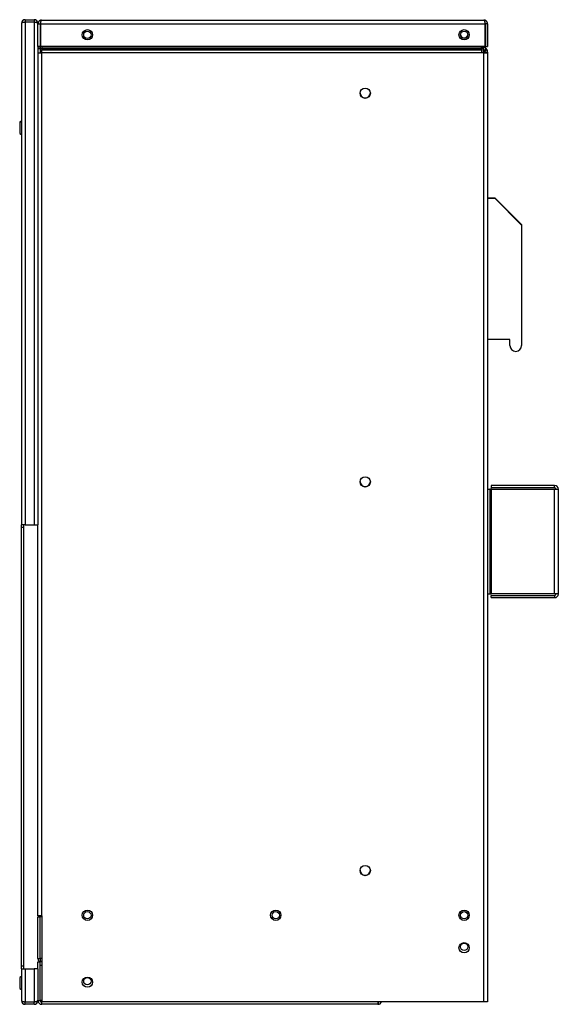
# Model space of a CAD drawing. Extents: x 2.1 to 64, y 0.8 to 42.
# Tile 2 of 7: x 16.7 to 28.2, y 1.9 to 22.8. Entities that reach past the tile are written whole.
import ezdxf

# ---------------------------------------------------------------- set-up
doc = ezdxf.new("R2010")
doc.units = 0
doc.layers.add('BODY', color=3, linetype='CONTINUOUS')

msp = doc.modelspace()

# ---------------------------------------------------------------- linework, layer by layer
at = {"layer": 'BODY', "linetype": 'CONTINUOUS'}
for p, q in [((16.866, 22.82), (16.866, 22.772)), ((16.866, 22.82), (17.058, 22.82)), ((17.058, 22.82), (17.058, 22.772)), ((17.216, 22.81), (26.608, 22.81)), ((16.787, 22.741), (16.787, 12.1)), ((16.866, 22.772), (17.058, 22.772)), ((16.866, 22.765), (16.866, 12.1)), ((17.058, 22.765), (16.866, 22.765)), ((17.058, 22.765), (17.058, 12.1)), ((17.137, 22.741), (17.134, 22.741)), ((17.137, 22.734), (17.137, 22.741)), ((17.137, 22.734), (17.137, 22.731)), ((17.137, 22.731), (17.185, 22.731)), ((17.137, 22.25), (17.137, 22.731)), ((17.185, 22.731), (17.185, 22.25)), ((17.192, 22.63), (17.185, 22.63)), ((17.192, 22.731), (17.192, 22.25)), ((17.192, 22.731), (26.631, 22.731)), ((26.631, 22.731), (26.631, 22.25)), ((26.637, 22.73), (26.631, 22.73)), ((26.637, 22.72), (26.631, 22.72)), ((26.637, 22.73), (26.637, 22.72)), ((26.637, 22.22), (26.637, 22.72)), ((26.637, 22.576), (26.637, 22.576)), ((26.637, 22.217), (26.637, 22.576)), ((26.687, 22.731), (26.639, 22.731)), ((26.639, 22.731), (26.639, 22.25)), ((26.687, 22.731), (26.687, 22.25)), ((17.137, 22.25), (17.137, 12.1)), ((17.185, 22.25), (17.137, 22.25)), ((17.137, 22.22), (17.185, 22.22)), ((17.137, 22.21), (17.185, 22.21)), ((17.185, 22.25), (17.185, 22.21)), ((17.185, 22.21), (17.185, 22.12)), ((26.631, 22.25), (17.192, 22.25)), ((17.217, 22.25), (17.217, 22.22)), ((17.217, 22.198), (17.217, 22.22)), ((17.217, 22.22), (26.557, 22.22)), ((17.217, 22.198), (17.217, 22.18)), ((17.217, 22.198), (26.557, 22.198)), ((17.217, 22.124), (17.217, 22.18)), ((17.217, 22.18), (26.557, 22.18)), ((26.557, 22.22), (26.557, 22.25)), ((26.557, 22.22), (26.557, 22.198)), ((26.557, 22.18), (26.557, 22.198)), ((26.557, 22.18), (26.557, 22.124)), ((26.587, 22.196), (26.587, 22.25)), ((26.589, 22.22), (26.589, 22.25)), ((26.637, 22.22), (26.589, 22.22)), ((26.646, 22.198), (26.612, 22.164)), ((26.629, 22.146), (26.612, 22.164)), ((26.663, 22.18), (26.629, 22.146)), ((26.639, 22.25), (26.687, 22.25)), ((26.646, 22.208), (26.641, 22.203)), ((26.646, 22.208), (26.663, 22.19)), ((26.663, 22.18), (26.646, 22.198)), ((26.663, 22.19), (26.658, 22.185)), ((17.137, 22.12), (17.216, 22.12)), ((17.216, 22.12), (17.216, 3.8)), ((17.217, 22.12), (17.216, 22.12)), ((17.217, 22.124), (26.557, 22.124)), ((17.217, 22.124), (17.217, 22.12)), ((26.608, 22.125), (26.557, 22.125)), ((26.557, 22.12), (26.557, 22.124)), ((26.608, 22.12), (26.557, 22.12)), ((26.624, 22.125), (26.608, 22.125)), ((26.608, 22.125), (26.608, 22.12)), ((26.608, 22.12), (26.687, 22.12)), ((26.608, 1.97), (26.608, 22.12)), ((26.627, 22.122), (26.61, 22.139)), ((26.629, 22.12), (26.627, 22.122)), ((26.687, 22.124), (26.639, 22.124)), ((26.639, 22.12), (26.639, 22.124)), ((26.687, 22.134), (26.686, 22.134)), ((26.687, 22.134), (26.687, 22.124)), ((26.687, 22.12), (26.687, 22.124)), ((26.687, 22.12), (26.687, 1.97)), ((16.787, 20.667), (16.75, 20.646)), ((16.787, 20.657), (16.75, 20.636)), ((16.75, 20.646), (16.75, 20.636)), ((16.75, 20.636), (16.75, 20.404)), ((16.75, 20.404), (16.787, 20.383)), ((26.687, 19.04), (26.839, 19.04)), ((26.687, 19.03), (26.839, 19.03)), ((26.839, 19.04), (27.409, 18.47)), ((26.839, 19.03), (27.409, 18.46)), ((27.409, 18.47), (27.409, 18.46)), ((27.409, 18.46), (27.409, 15.905)), ((27.159, 16.03), (26.687, 16.03)), ((27.159, 15.905), (27.159, 16.03)), ((26.687, 12.855), (26.735, 12.855)), ((26.735, 12.855), (26.735, 10.631)), ((26.766, 12.855), (26.735, 12.855)), ((26.76, 12.934), (26.76, 12.886)), ((28.109, 12.934), (26.76, 12.934)), ((28.109, 12.886), (26.76, 12.886)), ((26.766, 10.631), (26.766, 12.855)), ((26.766, 12.855), (28.109, 12.855)), ((28.109, 12.886), (28.109, 12.934)), ((28.109, 10.631), (28.109, 12.855)), ((28.109, 12.855), (28.188, 12.855)), ((28.188, 10.631), (28.188, 12.855)), ((16.866, 12.1), (16.787, 12.1)), ((16.787, 12.04), (16.787, 12.1)), ((16.835, 12.04), (16.787, 12.04)), ((16.787, 2.73), (16.787, 12.04)), ((16.835, 12.04), (16.835, 12.1)), ((16.835, 2.73), (16.835, 12.04)), ((16.866, 12.1), (17.058, 12.1)), ((17.058, 12.1), (17.137, 12.1)), ((17.137, 3.8), (17.137, 12.1)), ((26.687, 10.631), (26.735, 10.631)), ((26.735, 10.631), (26.766, 10.631)), ((26.76, 10.552), (26.76, 10.6)), ((26.76, 10.6), (28.109, 10.6)), ((26.76, 10.552), (28.109, 10.552)), ((28.109, 10.631), (26.766, 10.631)), ((28.188, 10.631), (28.109, 10.631)), ((28.109, 10.6), (28.109, 10.552)), ((17.216, 3.8), (17.137, 3.8)), ((17.137, 2.891), (17.137, 3.775)), ((17.137, 3.775), (17.187, 3.775)), ((17.187, 2.891), (17.187, 3.775)), ((17.217, 3.775), (17.187, 3.775)), ((17.187, 2.891), (17.187, 3.775)), ((17.216, 3.8), (17.217, 3.8)), ((17.216, 3.8), (17.216, 3.775)), ((17.217, 3.8), (17.217, 1.97)), ((16.835, 2.73), (16.787, 2.73)), ((16.787, 2.67), (16.787, 2.73)), ((16.835, 2.67), (16.835, 2.73)), ((17.137, 2.891), (17.187, 2.891)), ((17.137, 2.67), (17.137, 2.82)), ((17.137, 2.82), (17.185, 2.82)), ((17.185, 2.742), (17.185, 2.82)), ((17.185, 1.998), (17.185, 2.82)), ((17.185, 1.998), (17.185, 2.742)), ((17.217, 2.742), (17.185, 2.742)), ((17.217, 2.891), (17.187, 2.891)), ((16.787, 2.67), (16.787, 1.999)), ((16.787, 2.67), (16.866, 2.67)), ((16.866, 2.67), (16.866, 1.975)), ((16.866, 2.67), (17.058, 2.67)), ((17.058, 2.67), (17.058, 1.975)), ((17.137, 2.67), (17.058, 2.67)), ((17.137, 2.67), (17.137, 2.006)), ((17.185, 2.566), (17.185, 2.566)), ((16.787, 2.508), (16.75, 2.486)), ((16.75, 2.486), (16.75, 2.255)), ((16.75, 2.255), (16.787, 2.234)), ((17.185, 2.176), (17.185, 2.176)), ((16.866, 1.975), (17.058, 1.975)), ((16.866, 1.92), (16.866, 1.968)), ((17.058, 1.968), (16.866, 1.968)), ((17.058, 1.92), (16.866, 1.92)), ((17.058, 1.92), (17.058, 1.968)), ((17.137, 1.999), (17.134, 1.999)), ((17.137, 1.999), (17.137, 2.006)), ((17.137, 1.998), (17.137, 1.999)), ((17.137, 1.998), (17.185, 1.998)), ((17.217, 1.998), (17.185, 1.998)), ((17.215, 1.968), (17.215, 1.92)), ((17.215, 1.968), (17.217, 1.968)), ((17.215, 1.92), (17.217, 1.92)), ((17.216, 1.998), (17.216, 1.99)), ((17.217, 1.99), (17.216, 1.99)), ((26.608, 1.97), (17.217, 1.97)), ((17.217, 1.92), (17.217, 1.97)), ((24.357, 1.92), (17.217, 1.92)), ((24.357, 1.97), (24.357, 1.92)), ((24.357, 1.968), (24.359, 1.968)), ((24.357, 1.92), (24.359, 1.92)), ((24.359, 1.968), (24.359, 1.92)), ((26.687, 1.97), (26.608, 1.97))]:
    msp.add_line(p, q, dxfattribs=at)
for points in [[(17.216, 22.81), (17.213, 22.81), (17.211, 22.81), (17.209, 22.81), (17.207, 22.809), (17.205, 22.809), (17.202, 22.809), (17.2, 22.808), (17.198, 22.808), (17.196, 22.808), (17.194, 22.807), (17.192, 22.806), (17.189, 22.806), (17.187, 22.805), (17.185, 22.804), (17.183, 22.803), (17.181, 22.802), (17.179, 22.801), (17.177, 22.8), (17.175, 22.799), (17.174, 22.798), (17.172, 22.797), (17.17, 22.796), (17.168, 22.794), (17.166, 22.793), (17.165, 22.792), (17.163, 22.79), (17.161, 22.789), (17.16, 22.787), (17.158, 22.785), (17.157, 22.784), (17.155, 22.782), (17.154, 22.78), (17.152, 22.779), (17.151, 22.777), (17.15, 22.775), (17.149, 22.773), (17.147, 22.771), (17.146, 22.769), (17.145, 22.767), (17.144, 22.765), (17.143, 22.763), (17.142, 22.761), (17.142, 22.759), (17.141, 22.757), (17.14, 22.755), (17.14, 22.753), (17.139, 22.751), (17.139, 22.749), (17.138, 22.747), (17.138, 22.744), (17.138, 22.742), (17.137, 22.74), (17.137, 22.738), (17.137, 22.736), (17.137, 22.733), (17.137, 22.731)], [(17.192, 22.731), (17.192, 22.733), (17.192, 22.736), (17.193, 22.738), (17.193, 22.74), (17.194, 22.742), (17.194, 22.744), (17.195, 22.747), (17.195, 22.749), (17.195, 22.751), (17.196, 22.753), (17.196, 22.755), (17.197, 22.757), (17.197, 22.759), (17.198, 22.761), (17.198, 22.763), (17.198, 22.765), (17.199, 22.767), (17.199, 22.769), (17.2, 22.771), (17.2, 22.773), (17.201, 22.775), (17.201, 22.777), (17.201, 22.779), (17.202, 22.78), (17.202, 22.782), (17.203, 22.784), (17.203, 22.785), (17.204, 22.787), (17.204, 22.789), (17.204, 22.79), (17.205, 22.792), (17.205, 22.793), (17.206, 22.794), (17.206, 22.796), (17.207, 22.797), (17.207, 22.798), (17.207, 22.799), (17.208, 22.8), (17.208, 22.801), (17.209, 22.802), (17.209, 22.803), (17.21, 22.804), (17.21, 22.805), (17.21, 22.806), (17.211, 22.807), (17.211, 22.807), (17.212, 22.808), (17.212, 22.808), (17.213, 22.809), (17.213, 22.809), (17.213, 22.809), (17.214, 22.809), (17.214, 22.81), (17.215, 22.81), (17.215, 22.81), (17.216, 22.81)], [(26.608, 22.81), (26.608, 22.81), (26.608, 22.81), (26.609, 22.81), (26.609, 22.809), (26.61, 22.809), (26.61, 22.809), (26.611, 22.808), (26.611, 22.808), (26.611, 22.808), (26.612, 22.807), (26.612, 22.806), (26.613, 22.806), (26.613, 22.805), (26.614, 22.804), (26.614, 22.803), (26.614, 22.802), (26.615, 22.801), (26.615, 22.8), (26.616, 22.799), (26.616, 22.798), (26.617, 22.797), (26.617, 22.796), (26.617, 22.794), (26.618, 22.793), (26.618, 22.792), (26.619, 22.79), (26.619, 22.789), (26.62, 22.787), (26.62, 22.785), (26.62, 22.784), (26.621, 22.782), (26.621, 22.78), (26.622, 22.779), (26.622, 22.777), (26.623, 22.775), (26.623, 22.773), (26.623, 22.771), (26.624, 22.769), (26.624, 22.767), (26.625, 22.765), (26.625, 22.763), (26.626, 22.761), (26.626, 22.759), (26.626, 22.757), (26.627, 22.755), (26.627, 22.753), (26.628, 22.751), (26.628, 22.749), (26.629, 22.747), (26.629, 22.744), (26.629, 22.742), (26.63, 22.74), (26.63, 22.738), (26.631, 22.736), (26.631, 22.733), (26.631, 22.731)], [(26.687, 22.731), (26.686, 22.733), (26.686, 22.736), (26.686, 22.738), (26.686, 22.74), (26.685, 22.742), (26.685, 22.744), (26.685, 22.747), (26.684, 22.749), (26.684, 22.751), (26.683, 22.753), (26.683, 22.755), (26.682, 22.757), (26.681, 22.759), (26.681, 22.761), (26.68, 22.763), (26.679, 22.765), (26.678, 22.767), (26.677, 22.769), (26.676, 22.771), (26.675, 22.773), (26.673, 22.775), (26.672, 22.777), (26.671, 22.779), (26.669, 22.78), (26.668, 22.782), (26.666, 22.784), (26.665, 22.785), (26.663, 22.787), (26.662, 22.789), (26.66, 22.79), (26.658, 22.792), (26.657, 22.793), (26.655, 22.794), (26.653, 22.796), (26.651, 22.797), (26.65, 22.798), (26.648, 22.799), (26.646, 22.8), (26.644, 22.801), (26.642, 22.802), (26.64, 22.803), (26.638, 22.804), (26.636, 22.805), (26.634, 22.806), (26.632, 22.807), (26.629, 22.807), (26.627, 22.808), (26.625, 22.808), (26.623, 22.809), (26.621, 22.809), (26.619, 22.809), (26.616, 22.809), (26.614, 22.81), (26.612, 22.81), (26.61, 22.81), (26.608, 22.81)], [(16.866, 22.765), (16.85, 22.765), (16.835, 22.763), (16.822, 22.761), (16.81, 22.758), (16.8, 22.754), (16.793, 22.75), (16.788, 22.746), (16.787, 22.741)], [(17.137, 22.734), (17.135, 22.74), (17.131, 22.746), (17.123, 22.751), (17.113, 22.756), (17.101, 22.76), (17.088, 22.763), (17.073, 22.765), (17.058, 22.765)], [(17.196, 22.755), (17.196, 22.755), (17.195, 22.754), (17.195, 22.754), (17.194, 22.753), (17.193, 22.753), (17.193, 22.753), (17.192, 22.752), (17.192, 22.752), (17.191, 22.751), (17.191, 22.751), (17.191, 22.75), (17.19, 22.749), (17.19, 22.749), (17.189, 22.748), (17.189, 22.748), (17.189, 22.747), (17.188, 22.746), (17.188, 22.746), (17.188, 22.745), (17.187, 22.745), (17.187, 22.744), (17.187, 22.743), (17.187, 22.743), (17.187, 22.742), (17.186, 22.741), (17.186, 22.741), (17.186, 22.74), (17.186, 22.739), (17.186, 22.739), (17.186, 22.738), (17.185, 22.737), (17.185, 22.737), (17.185, 22.736), (17.185, 22.735), (17.185, 22.735), (17.185, 22.734), (17.185, 22.733), (17.185, 22.733), (17.185, 22.732), (17.185, 22.731)], [(26.639, 22.731), (26.638, 22.732), (26.638, 22.733), (26.638, 22.733), (26.638, 22.734), (26.638, 22.735), (26.638, 22.735), (26.638, 22.736), (26.638, 22.737), (26.638, 22.737), (26.638, 22.738), (26.637, 22.739), (26.637, 22.739), (26.637, 22.74), (26.637, 22.741), (26.637, 22.741), (26.637, 22.742), (26.636, 22.743), (26.636, 22.743), (26.636, 22.744), (26.636, 22.745), (26.635, 22.745), (26.635, 22.746), (26.635, 22.747), (26.634, 22.747), (26.634, 22.748), (26.634, 22.748), (26.633, 22.749), (26.633, 22.75), (26.633, 22.75), (26.632, 22.751), (26.632, 22.751), (26.631, 22.752), (26.631, 22.752), (26.63, 22.753), (26.63, 22.753), (26.629, 22.753), (26.629, 22.754), (26.628, 22.754), (26.627, 22.755), (26.627, 22.755)], [(17.137, 2.891), (17.137, 2.889), (17.137, 2.887), (17.137, 2.885), (17.138, 2.882), (17.138, 2.88), (17.138, 2.878), (17.139, 2.876), (17.139, 2.873), (17.14, 2.871), (17.14, 2.869), (17.141, 2.867), (17.141, 2.865), (17.142, 2.862), (17.143, 2.86), (17.144, 2.858), (17.144, 2.856), (17.145, 2.854), (17.146, 2.852), (17.148, 2.85), (17.149, 2.848), (17.15, 2.846), (17.151, 2.844), (17.153, 2.842), (17.154, 2.841), (17.156, 2.839), (17.157, 2.837), (17.159, 2.836), (17.16, 2.834), (17.162, 2.833), (17.164, 2.831), (17.165, 2.83), (17.167, 2.829), (17.169, 2.827), (17.171, 2.826), (17.173, 2.825), (17.175, 2.824), (17.177, 2.823), (17.178, 2.821), (17.18, 2.82), (17.182, 2.819)], [(17.207, 2.816), (17.207, 2.817), (17.206, 2.818), (17.205, 2.819), (17.205, 2.82), (17.204, 2.821), (17.203, 2.821), (17.203, 2.822), (17.202, 2.823), (17.202, 2.824), (17.201, 2.825), (17.2, 2.826), (17.2, 2.827), (17.199, 2.829), (17.199, 2.83), (17.198, 2.831), (17.198, 2.833), (17.197, 2.834), (17.197, 2.835), (17.196, 2.837), (17.196, 2.838), (17.195, 2.84), (17.195, 2.842), (17.194, 2.843), (17.194, 2.845), (17.193, 2.847), (17.193, 2.848), (17.193, 2.85), (17.192, 2.852), (17.192, 2.854), (17.191, 2.856), (17.191, 2.857), (17.191, 2.859), (17.19, 2.861), (17.19, 2.863), (17.19, 2.865), (17.189, 2.867), (17.189, 2.869), (17.189, 2.871), (17.189, 2.873), (17.188, 2.875), (17.188, 2.877), (17.188, 2.879), (17.188, 2.881), (17.188, 2.883), (17.188, 2.885), (17.188, 2.887), (17.187, 2.889), (17.187, 2.891)], [(16.787, 1.999), (16.788, 1.995), (16.793, 1.99), (16.8, 1.986), (16.81, 1.982), (16.822, 1.979), (16.835, 1.977), (16.85, 1.976), (16.866, 1.975)], [(17.058, 1.975), (17.073, 1.976), (17.088, 1.978), (17.101, 1.98), (17.113, 1.984), (17.123, 1.989), (17.131, 1.994), (17.135, 2), (17.137, 2.006)]]:
    msp.add_lwpolyline(points, dxfattribs=at)
at = {"layer": 'BODY', "linetype": 'CONTINUOUS', "flags": 128}
msp.add_lwpolyline([(24.359, 1.968), (24.364, 1.969), (24.369, 1.97)], dxfattribs=at)
at = {"layer": 'BODY', "linetype": 'CONTINUOUS'}
for centre, radius in [((18.187, 22.5), 0.109), ((18.187, 22.5), 0.078), ((26.187, 22.5), 0.109), ((26.187, 22.5), 0.078), ((24.087, 21.26), 0.11), ((24.087, 13.01), 0.11), ((24.087, 4.76), 0.11), ((18.187, 3.81), 0.109), ((18.187, 3.81), 0.078), ((22.187, 3.81), 0.11), ((22.187, 3.81), 0.078), ((26.187, 3.81), 0.109), ((26.187, 3.81), 0.078), ((26.187, 3.12), 0.109), ((26.189, 3.142), 0.078), ((18.187, 2.39), 0.109), ((18.187, 2.41), 0.078)]:
    msp.add_circle(centre, radius, dxfattribs=at)
for centre, radius, start, end in [((16.866, 22.741), 0.079, 90, 180), ((17.058, 22.741), 0.079, 0, 90), ((16.866, 22.741), 0.031, 90, 131.8421), ((17.058, 22.741), 0.031, 47.3889, 90), ((26.187, 22.51), 0.078, 183.6753, 356.3247), ((26.668, 22.196), 0.081, 180, 225), ((26.668, 22.22), 0.079, 180, 225), ((26.668, 22.23), 0.031, 185.5714, 225), ((26.668, 22.22), 0.031, 180, 225), ((26.608, 22.134), 0.079, 0, 45), ((26.608, 22.124), 0.079, 0, 45), ((26.608, 22.124), 0.031, 0, 45), ((24.087, 21.27), 0.11, 182.6172, 357.3828), ((27.284, 15.905), 0.125, 180, 0), ((24.087, 13.02), 0.109, 182.6172, 357.3828), ((28.109, 12.855), 0.079, 0, 90), ((28.109, 12.855), 0.031, 0, 90), ((28.109, 10.631), 0.079, 270, 0), ((28.109, 10.631), 0.031, 270, 0), ((24.087, 4.77), 0.11, 182.6172, 357.3828), ((16.866, 1.999), 0.079, 180, 270), ((16.866, 1.999), 0.031, 228.1579, 270), ((17.058, 1.999), 0.079, 270, 0), ((17.058, 1.999), 0.031, 270, 312.6111), ((17.215, 1.998), 0.078, 180, 270), ((17.215, 1.998), 0.03, 180, 270), ((24.359, 1.998), 0.078, 270, 338.9628)]:
    msp.add_arc(centre, radius, start, end, dxfattribs=at)

doc.saveas('drawing.dxf')
